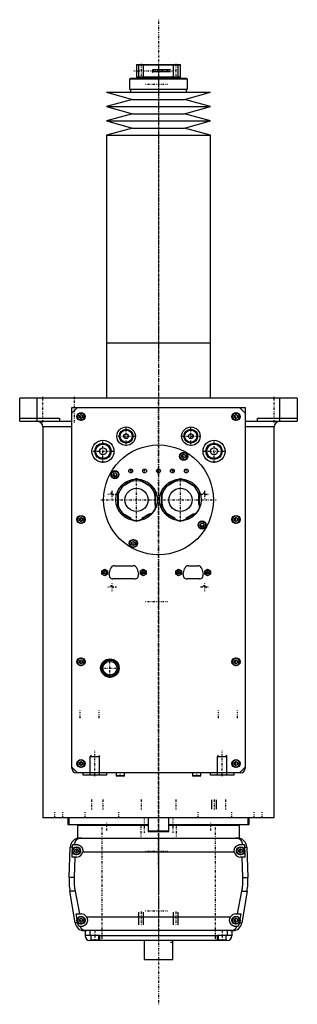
# Model space of a CAD drawing. Extents: x -120 to 120, y -136 to 715.
import ezdxf

# ---------------------------------------------------------------- set-up
doc = ezdxf.new("R2010")
doc.units = 0
doc.linetypes.add('CENTER', pattern=[1.5, 0.45, -0.5, 0.05, -0.5])
for name, color, linetype in [('AM_0', 7, 'CONTINUOUS'), ('AM_10', 7, 'CONTINUOUS'), ('AM_7', 7, 'CENTER')]:
    doc.layers.add(name, color=color, linetype=linetype)

msp = doc.modelspace()

# ---------------------------------------------------------------- linework, layer by layer
at = {"layer": 'AM_0', "color": 7, "linetype": 'CONTINUOUS'}
for p, q in [((-18.7, 676.5), (-19, 676.2)), ((-19, 676.2), (-19, 665.8)), ((-19, 676.2), (19, 676.2)), ((-18.7, 676.5), (18.7, 676.5)), ((19, 676.2), (18.7, 676.5)), ((19, 665.8), (19, 676.2)), ((-24.35, 664.5), (-24.35, 664)), ((-24.35, 664.5), (24.35, 664.5)), ((-19, 665.8), (-18.7, 665.5)), ((-19, 665.8), (19, 665.8)), ((-18.7, 665.5), (18.7, 665.5)), ((-12.5, 665.5), (-12.5, 664.5)), ((12.5, 664.5), (12.5, 665.5)), ((18.7, 665.5), (19, 665.8)), ((24.35, 664), (24.35, 664.5)), ((-25.15, 664), (-25.15, 655)), ((-25.15, 664), (25.15, 664)), ((25.15, 655), (25.15, 664)), ((-45, 652.5), (-22.5, 646.3)), ((-45, 652.5), (45, 652.5)), ((-25.15, 655), (25.15, 655)), ((-24.35, 655), (-24.35, 652.5)), ((22.5, 646.3), (45, 652.5)), ((24.35, 652.5), (24.35, 655)), ((-22.5, 646.3), (-45, 640.1)), ((-45, 640.1), (-22.5, 633.9)), ((-45, 640.1), (45, 640.1)), ((-22.5, 646.3), (22.5, 646.3)), ((45, 640.1), (22.5, 646.3)), ((22.5, 633.9), (45, 640.1)), ((-22.5, 633.9), (-45, 627.7)), ((-22.5, 633.9), (22.5, 633.9)), ((45, 627.7), (22.5, 633.9)), ((-45, 627.7), (-22.5, 621.5)), ((-45, 627.7), (45, 627.7)), ((22.5, 621.5), (45, 627.7)), ((-22.5, 621.5), (-45, 615.3)), ((-45, 615.3), (-45, 435.75)), ((-45, 615.3), (45, 615.3)), ((-22.5, 621.5), (22.5, 621.5)), ((45, 615.3), (22.5, 621.5)), ((45, 435.75), (45, 615.3)), ((-45, 435.75), (-45, 388)), ((-45, 435.75), (45, 435.75)), ((-45, 435.75), (0, 435.75)), ((45, 388), (45, 435.75)), ((-120, 368), (-120, 388)), ((120, 388), (-120, 388)), ((-105, 368), (-105, 388)), ((105, 368), (105, 388)), ((120, 388), (120, 368)), ((-70, 380), (-75, 375)), ((-75, 380), (75, 380)), ((-75, 68), (-75, 380)), ((75, 375), (70, 380)), ((75, 380), (75, 68)), ((-120, 370.5), (-85.5, 370.5)), ((-120, 368), (-75, 368)), ((-85.5, 370.5), (-85.5, 368)), ((-68.5, 372.87), (-67, 373.73)), ((-68.5, 371.13), (-68.5, 372.87)), ((-67, 370.27), (-68.5, 371.13)), ((-67, 373.73), (-65.5, 372.87)), ((-65.5, 371.13), (-67, 370.27)), ((-65.5, 372.87), (-65.5, 371.13)), ((65.5, 372.87), (67, 373.73)), ((65.5, 371.13), (65.5, 372.87)), ((67, 370.27), (65.5, 371.13)), ((67, 373.73), (68.5, 372.87)), ((68.5, 371.13), (67, 370.27)), ((68.5, 372.87), (68.5, 371.13)), ((74.98, 368), (120, 368)), ((85.5, 370.5), (120, 370.5)), ((85.5, 368), (85.5, 370.5)), ((-100, 363), (-100, 25)), ((-75, 363), (-100, 363)), ((100, 363), (75, 363)), ((100, 25), (100, 363)), ((20.25, 338.54), (21.75, 339.4)), ((20.25, 336.81), (20.25, 338.54)), ((21.75, 335.94), (20.25, 336.81)), ((21.75, 339.4), (23.25, 338.54)), ((23.25, 336.81), (21.75, 335.94)), ((23.25, 338.54), (23.25, 336.81)), ((-39.4, 321.75), (-38.54, 323.25)), ((-38.54, 320.25), (-39.4, 321.75)), ((-38.54, 323.25), (-36.81, 323.25)), ((-36.81, 320.25), (-38.54, 320.25)), ((-36.81, 323.25), (-35.94, 321.75)), ((-35.94, 321.75), (-36.81, 320.25)), ((-21.3, 317.73), (-33.2, 310.85)), ((-23.51, 315.87), (-30.49, 311.84)), ((-4.8, 310.85), (-16.7, 317.73)), ((-7.51, 311.84), (-14.49, 315.87)), ((16.7, 317.73), (4.8, 310.85)), ((14.49, 315.87), (7.51, 311.84)), ((33.2, 310.85), (21.3, 317.73)), ((30.49, 311.84), (23.51, 315.87)), ((-35.5, 306.88), (-35.5, 293.12)), ((-2.5, 293.12), (-2.5, 306.88)), ((2.5, 306.88), (2.5, 293.12)), ((35.5, 293.12), (35.5, 306.88)), ((-35, 304.03), (-35, 295.97)), ((-3, 295.97), (-3, 304.03)), ((3, 304.03), (3, 295.97)), ((35, 295.97), (35, 304.03)), ((-68.5, 283.87), (-67, 284.73)), ((-68.5, 282.13), (-68.5, 283.87)), ((-67, 281.27), (-68.5, 282.13)), ((-67, 284.73), (-65.5, 283.87)), ((-65.5, 282.13), (-67, 281.27)), ((-65.5, 283.87), (-65.5, 282.13)), ((-33.2, 289.15), (-21.3, 282.27)), ((-30.49, 288.16), (-23.51, 284.13)), ((-16.7, 282.27), (-4.8, 289.15)), ((-14.49, 284.13), (-7.51, 288.16)), ((4.8, 289.15), (16.7, 282.27)), ((7.51, 288.16), (14.49, 284.13)), ((21.3, 282.27), (33.2, 289.15)), ((23.51, 284.13), (30.49, 288.16)), ((65.5, 283.87), (67, 284.73)), ((65.5, 282.13), (65.5, 283.87)), ((67, 281.27), (65.5, 282.13)), ((67, 284.73), (68.5, 283.87)), ((68.5, 282.13), (67, 281.27)), ((68.5, 283.87), (68.5, 282.13)), ((35.94, 278.25), (36.81, 279.75)), ((36.81, 276.75), (35.94, 278.25)), ((36.81, 279.75), (38.54, 279.75)), ((38.54, 276.75), (36.81, 276.75)), ((38.54, 279.75), (39.4, 278.25)), ((39.4, 278.25), (38.54, 276.75)), ((-23.25, 263.19), (-21.75, 264.06)), ((-21.75, 264.06), (-20.25, 263.19)), ((-23.25, 261.46), (-23.25, 263.19)), ((-21.75, 260.6), (-23.25, 261.46)), ((-20.25, 261.46), (-21.75, 260.6)), ((-20.25, 263.19), (-20.25, 261.46)), ((-48.95, 238.74), (-46.45, 240.19)), ((-48.95, 235.86), (-48.95, 238.74)), ((-46.45, 240.19), (-43.95, 238.74)), ((-43.95, 238.74), (-43.95, 235.86)), ((-42.63, 235.87), (-41.42, 240.47)), ((-38.13, 243), (-21.87, 243)), ((-18.58, 240.47), (-17.37, 235.87)), ((-15.65, 238.74), (-13.15, 240.19)), ((-15.65, 235.86), (-15.65, 238.74)), ((-13.15, 240.19), (-10.65, 238.74)), ((-10.65, 238.74), (-10.65, 235.86)), ((14.9, 238.74), (17.4, 240.19)), ((14.9, 235.86), (14.9, 238.74)), ((17.4, 240.19), (19.9, 238.74)), ((19.9, 238.74), (19.9, 235.86)), ((21.37, 235.87), (22.58, 240.47)), ((25.87, 243), (34.13, 243)), ((37.42, 240.47), (38.63, 235.87)), ((40, 238.74), (42.5, 240.19)), ((40, 235.86), (40, 238.74)), ((42.5, 240.19), (45, 238.74)), ((45, 238.74), (45, 235.86)), ((-46.45, 234.41), (-48.95, 235.86)), ((-43.95, 235.86), (-46.45, 234.41)), ((-20.66, 231.6), (-39.34, 231.6)), ((-13.15, 234.41), (-15.65, 235.86)), ((-10.65, 235.86), (-13.15, 234.41)), ((17.4, 234.41), (14.9, 235.86)), ((19.9, 235.86), (17.4, 234.41)), ((35.34, 231.6), (24.66, 231.6)), ((42.5, 234.41), (40, 235.86)), ((45, 235.86), (42.5, 234.41)), ((-68.5, 160.87), (-67, 161.73)), ((-68.5, 159.13), (-68.5, 160.87)), ((-67, 158.27), (-68.5, 159.13)), ((-67, 161.73), (-65.5, 160.87)), ((-65.5, 159.13), (-67, 158.27)), ((-65.5, 160.87), (-65.5, 159.13)), ((65.5, 160.87), (67, 161.73)), ((65.5, 159.13), (65.5, 160.87)), ((67, 158.27), (65.5, 159.13)), ((67, 161.73), (68.5, 160.87)), ((68.5, 159.13), (67, 158.27)), ((68.5, 160.87), (68.5, 159.13)), ((-75, 69), (-70, 64)), ((-68.5, 72.87), (-67, 73.73)), ((-68.5, 71.13), (-68.5, 72.87)), ((-67, 70.27), (-68.5, 71.13)), ((-67, 73.73), (-65.5, 72.87)), ((-65.5, 71.13), (-67, 70.27)), ((-65.5, 72.87), (-65.5, 71.13)), ((65.5, 72.87), (67, 73.73)), ((65.5, 71.13), (65.5, 72.87)), ((67, 70.27), (65.5, 71.13)), ((67, 73.73), (68.5, 72.87)), ((68.5, 71.13), (67, 70.27)), ((68.5, 72.87), (68.5, 71.13)), ((70, 64), (75, 69)), ((71, 64), (-71, 64)), ((-65, 62), (-65, 64)), ((-45, 62), (-65, 62)), ((-45, 64), (-45, 62)), ((-36.5, 64), (-36.5, 61.4)), ((-36.5, 61.4), (-36.1, 61)), ((-29.5, 61.4), (-36.5, 61.4)), ((-29.9, 61), (-36.1, 61)), ((-29.9, 61), (-29.5, 61.4)), ((-29.5, 61.4), (-29.5, 64)), ((29.5, 64), (29.5, 61.4)), ((29.5, 61.4), (29.9, 61)), ((36.5, 61.4), (29.5, 61.4)), ((36.1, 61), (29.9, 61)), ((36.1, 61), (36.5, 61.4)), ((36.5, 61.4), (36.5, 64)), ((45, 62), (45, 64)), ((65, 62), (45, 62)), ((65, 64), (65, 62)), ((100, 25), (-100, 25)), ((-88.79, 25.01), (-88.79, 25)), ((-78.5, 25), (-78.5, 19.2)), ((-78.5, 19.7), (-77.56, 19.7)), ((-78.5, 19.2), (-77.56, 19.2)), ((-77.5, 25), (-77.5, 19)), ((-9.01, 19), (-77.5, 19)), ((-70, 18.5), (-70, 7.5)), ((-9.01, 18.5), (-70, 18.5)), ((-55, 19), (-55, 18.5)), ((-40.35, 25), (-40.35, 25)), ((-9, 25), (-9, 13.4)), ((9, 13.4), (9, 25)), ((77.5, 19), (9.01, 19)), ((70, 18.5), (9.01, 18.5)), ((40.35, 25), (40.35, 25)), ((55, 18.5), (55, 19)), ((70, 7.5), (70, 18.5)), ((77.5, 19), (77.5, 25)), ((77.56, 19.7), (78.5, 19.7)), ((77.56, 19.2), (78.5, 19.2)), ((78.5, 19.2), (78.5, 25)), ((88.79, 25), (88.79, 25.01)), ((-9, 13.4), (-8.6, 13)), ((9, 13.4), (-9, 13.4)), ((8.6, 13), (-8.6, 13)), ((8.6, 13), (9, 13.4)), ((-73.97, 2), (-71, 2)), ((-68.3, 7.5), (-70, 7.5)), ((-68.3, 7.5), (68.3, 7.5)), ((70, 7.5), (66.56, 7.5)), ((71, 2), (73.97, 2)), ((-77.28, -26.54), (-76.29, -0.2)), ((-74.4, -0.2), (-76.29, -0.2)), ((-74.75, -9), (-74.4, -0.2)), ((-72.5, -2.63), (-71, -1.77)), ((-72.5, -4.37), (-72.5, -2.63)), ((-71, -5.23), (-72.5, -4.37)), ((-71, -1.77), (-69.5, -2.63)), ((-69.5, -4.37), (-71, -5.23)), ((-69.5, -2.63), (-69.5, -4.37)), ((65.59, -4.5), (-65.59, -4.5)), ((69.5, -2.63), (71, -1.77)), ((69.5, -4.37), (69.5, -2.63)), ((71, -5.23), (69.5, -4.37)), ((71, -1.77), (72.5, -2.63)), ((72.5, -4.37), (71, -5.23)), ((72.5, -2.63), (72.5, -4.37)), ((74.4, -0.2), (76.29, -0.2)), ((74.4, -0.2), (74.75, -9)), ((76.29, -0.2), (77.28, -26.54)), ((-71, -9), (-74.75, -9)), ((-72.2, -9), (-72.97, -26.54)), ((74.75, -9), (71, -9)), ((72.97, -26.54), (72.2, -9)), ((-72.97, -26.54), (-77.28, -26.54)), ((72.97, -26.54), (77.28, -26.54)), ((-72.1, -65.78), (-76.54, -38.4)), ((-72.1, -38.4), (-76.54, -38.4)), ((-72.1, -38.4), (-68.19, -58)), ((68.19, -58), (72.1, -38.4)), ((72.1, -38.4), (76.54, -38.4)), ((76.54, -38.4), (72.1, -65.78)), ((-70.39, -62.62), (-71.21, -58)), ((-71.21, -58), (-67, -58)), ((67, -58), (71.21, -58)), ((71.21, -58), (70.39, -62.62)), ((-69.82, -65.78), (-72.1, -65.78)), ((-69.82, -65.78), (-69.87, -65.5)), ((-68.5, -62.63), (-67, -61.77)), ((-68.5, -64.37), (-68.5, -62.63)), ((-67, -65.23), (-68.5, -64.37)), ((-67, -61.77), (-65.5, -62.63)), ((-65.5, -64.37), (-67, -65.23)), ((-65.5, -62.63), (-65.5, -64.37)), ((-62.39, -60.5), (62.39, -60.5)), ((65.5, -62.63), (67, -61.77)), ((65.5, -64.37), (65.5, -62.63)), ((67, -65.23), (65.5, -64.37)), ((67, -61.77), (68.5, -62.63)), ((68.5, -64.37), (67, -65.23)), ((68.5, -62.63), (68.5, -64.37)), ((69.87, -65.5), (69.82, -65.78)), ((69.82, -65.78), (72.1, -65.78)), ((-67, -69), (-68.39, -69)), ((64.2, -72.5), (-64.2, -72.5)), ((-63.5, -72.5), (-63.5, -77)), ((-63.5, -76.5), (-51, -76.5)), ((-59.5, -72.5), (-59.5, -76.5)), ((-58.5, -76.5), (-58.5, -80.5)), ((-51.5, -80.5), (-51.5, -76.5)), ((-51, -76.5), (-51, -81)), ((51, -81), (51, -76.5)), ((51, -76.5), (63.5, -76.5)), ((51.5, -76.5), (51.5, -80.5)), ((58.5, -80.5), (58.5, -76.5)), ((59.5, -72.5), (59.5, -76.5)), ((63.5, -72.5), (63.5, -77)), ((68.39, -69), (67, -69)), ((59.5, -81), (-59.5, -81)), ((-58.5, -80.5), (-51.5, -80.5)), ((-55, -81), (-55, -80.5)), ((51, -77), (-51, -77)), ((-12.5, -81), (-12.5, -97.5)), ((12.43, -81.11), (12.42, -81.25)), ((12.45, -84.14), (12.47, -84.29)), ((12.49, -84.42), (12.49, -84.46)), ((12.5, -97.5), (12.5, -84.5)), ((51.5, -80.5), (58.5, -80.5)), ((55, -81), (55, -80.5)), ((-12.5, -97.5), (12.5, -97.5))]:
    msp.add_line(p, q, dxfattribs=at)
for points in [[(-74.4, -0.2, 0), (-74.39, -0.14, 0), (-74.39, -0.02, 0), (-74.38, 0.1, 0), (-74.37, 0.16, 0), (-74.37, 0.23, 0), (-74.35, 0.35, 0), (-74.34, 0.47, 0), (-74.32, 0.6, 0), (-74.3, 0.72, 0), (-74.28, 0.85, 0), (-74.27, 0.91, 0), (-74.26, 0.97, 0), (-74.23, 1.1, 0), (-74.2, 1.22, 0), (-74.17, 1.34, 0), (-74.14, 1.47, 0), (-74.1, 1.59, 0), (-74.09, 1.65, 0), (-74.07, 1.71, 0), (-74.03, 1.83, 0), (-73.99, 1.94, 0), (-73.97, 2, 0)], [(-66.56, 7.5, 0), (-66.61, 7.5, 0), (-66.7, 7.5, 0), (-66.8, 7.5, 0), (-66.84, 7.5, 0), (-66.89, 7.49, 0), (-66.98, 7.49, 0), (-67.08, 7.49, 0), (-67.17, 7.48, 0), (-67.26, 7.47, 0), (-67.35, 7.47, 0), (-67.4, 7.46, 0), (-67.45, 7.46, 0), (-67.54, 7.45, 0), (-67.63, 7.44, 0), (-67.72, 7.42, 0), (-67.82, 7.41, 0), (-67.91, 7.4, 0), (-67.95, 7.39, 0), (-68, 7.38, 0), (-68.09, 7.37, 0), (-68.18, 7.35, 0), (-68.23, 7.34, 0), (-68.27, 7.33, 0), (-68.36, 7.31, 0), (-68.45, 7.29, 0), (-68.49, 7.28, 0), (-68.53, 7.27, 0), (-68.62, 7.24, 0), (-68.71, 7.22, 0), (-68.79, 7.2, 0), (-68.88, 7.17, 0), (-68.96, 7.14, 0), (-69, 7.13, 0), (-69.04, 7.11, 0), (-69.13, 7.08, 0), (-69.21, 7.05, 0), (-69.29, 7.02, 0), (-69.37, 6.99, 0), (-69.45, 6.96, 0), (-69.49, 6.94, 0), (-69.53, 6.92, 0), (-69.6, 6.89, 0), (-69.68, 6.85, 0), (-69.76, 6.81, 0), (-69.83, 6.77, 0), (-69.91, 6.74, 0), (-69.94, 6.72, 0), (-69.98, 6.69, 0), (-70.05, 6.65, 0), (-70.12, 6.61, 0), (-70.19, 6.57, 0), (-70.26, 6.52, 0), (-70.33, 6.48, 0), (-70.37, 6.46, 0), (-70.4, 6.43, 0), (-70.47, 6.39, 0), (-70.53, 6.34, 0), (-70.6, 6.29, 0), (-70.66, 6.24, 0), (-70.72, 6.19, 0), (-70.75, 6.17, 0), (-70.78, 6.14, 0), (-70.84, 6.09, 0), (-70.9, 6.04, 0), (-70.93, 6.01, 0), (-70.96, 5.98, 0), (-71.02, 5.93, 0), (-71.08, 5.87, 0), (-71.1, 5.85, 0), (-71.13, 5.82, 0), (-71.19, 5.76, 0), (-71.24, 5.71, 0), (-71.29, 5.65, 0), (-71.34, 5.59, 0), (-71.4, 5.53, 0), (-71.42, 5.5, 0), (-71.45, 5.47, 0), (-71.5, 5.41, 0), (-71.54, 5.35, 0), (-71.59, 5.28, 0), (-71.64, 5.22, 0), (-71.68, 5.16, 0), (-71.71, 5.12, 0), (-71.73, 5.09, 0), (-71.77, 5.02, 0), (-71.82, 4.96, 0), (-71.86, 4.89, 0), (-71.9, 4.82, 0), (-71.94, 4.75, 0), (-71.96, 4.72, 0), (-71.98, 4.68, 0), (-72.02, 4.61, 0), (-72.06, 4.54, 0), (-72.1, 4.46, 0), (-72.13, 4.39, 0), (-72.17, 4.32, 0), (-72.18, 4.28, 0), (-72.2, 4.24, 0), (-72.24, 4.16, 0), (-72.27, 4.09, 0), (-72.3, 4.01, 0), (-72.33, 3.93, 0), (-72.36, 3.85, 0), (-72.37, 3.81, 0), (-72.39, 3.77, 0), (-72.42, 3.69, 0), (-72.44, 3.61, 0), (-72.46, 3.57, 0), (-72.47, 3.52, 0), (-72.49, 3.44, 0), (-72.52, 3.36, 0), (-72.53, 3.32, 0), (-72.54, 3.27, 0), (-72.56, 3.19, 0), (-72.58, 3.1, 0), (-72.6, 3.02, 0), (-72.62, 2.93, 0), (-72.63, 2.84, 0), (-72.64, 2.8, 0), (-72.65, 2.76, 0), (-72.66, 2.67, 0), (-72.68, 2.58, 0), (-72.72, 2.27, 0), (-72.74, 2, 0)], [(-71, 2, 0), (-70.96, 2, 0), (-70.87, 2, 0), (-70.78, 2, 0), (-70.73, 1.99, 0), (-70.69, 1.99, 0), (-70.6, 1.99, 0), (-70.51, 1.98, 0), (-70.42, 1.97, 0), (-70.33, 1.96, 0), (-70.24, 1.95, 0), (-70.19, 1.94, 0), (-70.15, 1.93, 0), (-70.06, 1.92, 0), (-69.97, 1.9, 0), (-69.88, 1.88, 0), (-69.79, 1.86, 0), (-69.7, 1.84, 0), (-69.65, 1.83, 0), (-69.61, 1.82, 0), (-69.52, 1.8, 0), (-69.43, 1.77, 0), (-69.38, 1.76, 0), (-69.34, 1.74, 0), (-69.25, 1.72, 0), (-69.17, 1.69, 0), (-69.12, 1.67, 0), (-69.08, 1.65, 0), (-68.99, 1.62, 0), (-68.91, 1.59, 0), (-68.82, 1.55, 0), (-68.74, 1.51, 0), (-68.66, 1.48, 0), (-68.61, 1.46, 0), (-68.57, 1.44, 0), (-68.49, 1.39, 0), (-68.41, 1.35, 0), (-68.33, 1.31, 0), (-68.25, 1.26, 0), (-68.17, 1.22, 0), (-68.14, 1.2, 0), (-68.1, 1.17, 0), (-68.02, 1.12, 0), (-67.95, 1.07, 0), (-67.87, 1.02, 0), (-67.8, 0.97, 0), (-67.73, 0.92, 0), (-67.69, 0.89, 0), (-67.66, 0.87, 0), (-67.59, 0.81, 0), (-67.52, 0.76, 0), (-67.45, 0.7, 0), (-67.39, 0.65, 0), (-67.32, 0.59, 0), (-67.29, 0.56, 0), (-67.26, 0.53, 0), (-67.2, 0.47, 0), (-67.14, 0.41, 0), (-67.08, 0.35, 0), (-67.02, 0.29, 0), (-66.96, 0.23, 0), (-66.93, 0.2, 0), (-66.9, 0.17, 0), (-66.84, 0.1, 0), (-66.79, 0.04, 0), (-66.76, 0, 0), (-66.73, -0.03, 0), (-66.68, -0.1, 0), (-66.62, -0.17, 0), (-66.6, -0.2, 0), (-66.57, -0.24, 0), (-66.52, -0.31, 0), (-66.47, -0.38, 0), (-66.42, -0.45, 0), (-66.37, -0.53, 0), (-66.32, -0.6, 0), (-66.3, -0.64, 0), (-66.28, -0.68, 0), (-66.23, -0.76, 0), (-66.19, -0.83, 0), (-66.15, -0.91, 0), (-66.11, -0.99, 0), (-66.06, -1.07, 0), (-66.05, -1.11, 0), (-66.03, -1.15, 0), (-65.99, -1.23, 0), (-65.95, -1.32, 0), (-65.92, -1.4, 0), (-65.88, -1.48, 0), (-65.85, -1.57, 0), (-65.84, -1.61, 0), (-65.82, -1.65, 0), (-65.79, -1.74, 0), (-65.76, -1.82, 0), (-65.74, -1.91, 0), (-65.71, -1.99, 0), (-65.69, -2.08, 0), (-65.68, -2.12, 0), (-65.66, -2.17, 0), (-65.64, -2.25, 0), (-65.62, -2.34, 0), (-65.61, -2.43, 0), (-65.59, -2.52, 0), (-65.57, -2.6, 0), (-65.57, -2.65, 0), (-65.56, -2.69, 0), (-65.55, -2.78, 0), (-65.54, -2.87, 0), (-65.53, -2.91, 0), (-65.53, -2.96, 0), (-65.52, -3.04, 0), (-65.51, -3.13, 0), (-65.51, -3.18, 0), (-65.51, -3.22, 0), (-65.5, -3.31, 0), (-65.5, -3.39, 0), (-65.5, -3.48, 0), (-65.5, -3.57, 0), (-65.5, -3.65, 0), (-65.5, -3.7, 0), (-65.51, -3.74, 0), (-65.51, -3.83, 0), (-65.52, -3.92, 0), (-65.52, -4.01, 0), (-65.53, -4.1, 0), (-65.54, -4.19, 0), (-65.55, -4.23, 0), (-65.55, -4.28, 0), (-65.57, -4.37, 0), (-65.58, -4.46, 0), (-65.59, -4.5, 0)], [(65.59, -4.5, 0), (65.58, -4.46, 0), (65.57, -4.37, 0), (65.55, -4.28, 0), (65.55, -4.23, 0), (65.54, -4.19, 0), (65.53, -4.1, 0), (65.52, -4.01, 0), (65.52, -3.92, 0), (65.51, -3.83, 0), (65.51, -3.74, 0), (65.5, -3.7, 0), (65.5, -3.65, 0), (65.5, -3.57, 0), (65.5, -3.48, 0), (65.5, -3.39, 0), (65.5, -3.31, 0), (65.51, -3.22, 0), (65.51, -3.18, 0), (65.51, -3.13, 0), (65.52, -3.04, 0), (65.53, -2.96, 0), (65.53, -2.91, 0), (65.54, -2.87, 0), (65.55, -2.78, 0), (65.56, -2.69, 0), (65.57, -2.65, 0), (65.57, -2.6, 0), (65.59, -2.52, 0), (65.61, -2.43, 0), (65.62, -2.34, 0), (65.64, -2.25, 0), (65.66, -2.17, 0), (65.68, -2.12, 0), (65.69, -2.08, 0), (65.71, -1.99, 0), (65.74, -1.91, 0), (65.76, -1.82, 0), (65.79, -1.74, 0), (65.82, -1.65, 0), (65.84, -1.61, 0), (65.85, -1.57, 0), (65.88, -1.48, 0), (65.92, -1.4, 0), (65.95, -1.32, 0), (65.99, -1.23, 0), (66.03, -1.15, 0), (66.05, -1.11, 0), (66.06, -1.07, 0), (66.11, -0.99, 0), (66.15, -0.91, 0), (66.19, -0.83, 0), (66.23, -0.76, 0), (66.28, -0.68, 0), (66.3, -0.64, 0), (66.32, -0.6, 0), (66.37, -0.53, 0), (66.42, -0.45, 0), (66.47, -0.38, 0), (66.52, -0.31, 0), (66.57, -0.24, 0), (66.6, -0.2, 0), (66.62, -0.17, 0), (66.68, -0.1, 0), (66.73, -0.03, 0), (66.76, 0, 0), (66.79, 0.04, 0), (66.84, 0.1, 0), (66.9, 0.17, 0), (66.93, 0.2, 0), (66.96, 0.23, 0), (67.02, 0.29, 0), (67.08, 0.35, 0), (67.14, 0.41, 0), (67.2, 0.47, 0), (67.26, 0.53, 0), (67.29, 0.56, 0), (67.32, 0.59, 0), (67.39, 0.65, 0), (67.45, 0.7, 0), (67.52, 0.76, 0), (67.59, 0.81, 0), (67.66, 0.87, 0), (67.69, 0.89, 0), (67.73, 0.92, 0), (67.8, 0.97, 0), (67.87, 1.02, 0), (67.95, 1.07, 0), (68.02, 1.12, 0), (68.1, 1.17, 0), (68.14, 1.2, 0), (68.17, 1.22, 0), (68.25, 1.26, 0), (68.33, 1.31, 0), (68.41, 1.35, 0), (68.49, 1.39, 0), (68.57, 1.44, 0), (68.61, 1.46, 0), (68.66, 1.48, 0), (68.74, 1.51, 0), (68.82, 1.55, 0), (68.91, 1.59, 0), (68.99, 1.62, 0), (69.08, 1.65, 0), (69.12, 1.67, 0), (69.17, 1.69, 0), (69.25, 1.72, 0), (69.34, 1.74, 0), (69.38, 1.76, 0), (69.43, 1.77, 0), (69.52, 1.8, 0), (69.61, 1.82, 0), (69.65, 1.83, 0), (69.7, 1.84, 0), (69.79, 1.86, 0), (69.88, 1.88, 0), (69.97, 1.9, 0), (70.06, 1.92, 0), (70.15, 1.93, 0), (70.19, 1.94, 0), (70.24, 1.95, 0), (70.33, 1.96, 0), (70.42, 1.97, 0), (70.51, 1.98, 0), (70.6, 1.99, 0), (70.69, 1.99, 0), (70.73, 1.99, 0), (70.78, 2, 0), (70.87, 2, 0), (70.96, 2, 0), (71, 2, 0)], [(72.74, 2, 0), (72.74, 2.05, 0), (72.73, 2.14, 0), (72.72, 2.23, 0), (72.72, 2.27, 0), (72.71, 2.32, 0), (72.7, 2.41, 0), (72.69, 2.5, 0), (72.68, 2.59, 0), (72.66, 2.68, 0), (72.65, 2.76, 0), (72.64, 2.81, 0), (72.63, 2.85, 0), (72.61, 2.94, 0), (72.6, 3.03, 0), (72.58, 3.11, 0), (72.56, 3.2, 0), (72.54, 3.28, 0), (72.52, 3.33, 0), (72.51, 3.37, 0), (72.49, 3.45, 0), (72.46, 3.53, 0), (72.45, 3.58, 0), (72.44, 3.62, 0), (72.41, 3.7, 0), (72.39, 3.78, 0), (72.37, 3.82, 0), (72.36, 3.86, 0), (72.33, 3.94, 0), (72.3, 4.01, 0), (72.27, 4.09, 0), (72.23, 4.17, 0), (72.2, 4.24, 0), (72.18, 4.28, 0), (72.17, 4.32, 0), (72.13, 4.39, 0), (72.1, 4.46, 0), (72.06, 4.54, 0), (72.02, 4.61, 0), (71.98, 4.68, 0), (71.96, 4.71, 0), (71.94, 4.75, 0), (71.9, 4.82, 0), (71.86, 4.89, 0), (71.82, 4.95, 0), (71.78, 5.02, 0), (71.73, 5.08, 0), (71.71, 5.12, 0), (71.69, 5.15, 0), (71.64, 5.21, 0), (71.6, 5.28, 0), (71.55, 5.34, 0), (71.5, 5.4, 0), (71.45, 5.46, 0), (71.43, 5.49, 0), (71.4, 5.52, 0), (71.35, 5.58, 0), (71.3, 5.64, 0), (71.25, 5.7, 0), (71.19, 5.75, 0), (71.14, 5.81, 0), (71.11, 5.84, 0), (71.08, 5.87, 0), (71.03, 5.92, 0), (70.97, 5.98, 0), (70.94, 6, 0), (70.91, 6.03, 0), (70.85, 6.08, 0), (70.79, 6.13, 0), (70.76, 6.16, 0), (70.73, 6.18, 0), (70.67, 6.23, 0), (70.6, 6.28, 0), (70.54, 6.33, 0), (70.47, 6.38, 0), (70.41, 6.43, 0), (70.37, 6.45, 0), (70.34, 6.47, 0), (70.27, 6.52, 0), (70.2, 6.56, 0), (70.13, 6.61, 0), (70.06, 6.65, 0), (69.99, 6.69, 0), (69.95, 6.71, 0), (69.91, 6.73, 0), (69.84, 6.77, 0), (69.76, 6.81, 0), (69.69, 6.85, 0), (69.61, 6.88, 0), (69.53, 6.92, 0), (69.5, 6.94, 0), (69.46, 6.95, 0), (69.38, 6.99, 0), (69.3, 7.02, 0), (69.22, 7.05, 0), (69.13, 7.08, 0), (69.05, 7.11, 0), (69.01, 7.13, 0), (68.97, 7.14, 0), (68.89, 7.17, 0), (68.8, 7.19, 0), (68.72, 7.22, 0), (68.63, 7.24, 0), (68.54, 7.27, 0), (68.5, 7.28, 0), (68.46, 7.29, 0), (68.37, 7.31, 0), (68.28, 7.33, 0), (68.23, 7.34, 0), (68.19, 7.35, 0), (68.1, 7.36, 0), (68.01, 7.38, 0), (67.96, 7.39, 0), (67.91, 7.4, 0), (67.82, 7.41, 0), (67.73, 7.42, 0), (67.64, 7.44, 0), (67.55, 7.45, 0), (67.45, 7.46, 0), (67.41, 7.46, 0), (67.36, 7.47, 0), (67.27, 7.47, 0), (67.17, 7.48, 0), (67.08, 7.49, 0), (66.99, 7.49, 0), (66.89, 7.49, 0), (66.85, 7.5, 0), (66.8, 7.5, 0), (66.7, 7.5, 0), (66.61, 7.5, 0), (66.56, 7.5, 0)], [(73.97, 2, 0), (73.99, 1.94, 0), (74.03, 1.83, 0), (74.07, 1.71, 0), (74.09, 1.65, 0), (74.1, 1.59, 0), (74.14, 1.47, 0), (74.17, 1.34, 0), (74.2, 1.22, 0), (74.23, 1.1, 0), (74.26, 0.97, 0), (74.27, 0.91, 0), (74.28, 0.85, 0), (74.3, 0.72, 0), (74.32, 0.6, 0), (74.34, 0.47, 0), (74.35, 0.35, 0), (74.37, 0.23, 0), (74.37, 0.16, 0), (74.38, 0.1, 0), (74.39, -0.02, 0), (74.39, -0.14, 0), (74.4, -0.2, 0)], [(-72.97, -26.54, 0), (-72.99, -26.87, 0), (-73.01, -27.51, 0), (-73.02, -28.16, 0), (-73.02, -28.47, 0), (-73.02, -28.79, 0), (-73.02, -29.43, 0), (-73, -30.07, 0), (-72.98, -30.72, 0), (-72.96, -31.37, 0), (-72.92, -32.03, 0), (-72.9, -32.36, 0), (-72.87, -32.69, 0), (-72.82, -33.35, 0), (-72.75, -34.02, 0), (-72.68, -34.69, 0), (-72.59, -35.36, 0), (-72.5, -36.04, 0), (-72.45, -36.38, 0), (-72.4, -36.71, 0), (-72.29, -37.39, 0), (-72.17, -38.06, 0), (-72.1, -38.4, 0)], [(72.1, -38.4, 0), (72.17, -38.06, 0), (72.29, -37.39, 0), (72.4, -36.71, 0), (72.45, -36.38, 0), (72.5, -36.04, 0), (72.59, -35.36, 0), (72.68, -34.69, 0), (72.75, -34.02, 0), (72.82, -33.35, 0), (72.87, -32.69, 0), (72.9, -32.36, 0), (72.92, -32.03, 0), (72.96, -31.37, 0), (72.98, -30.72, 0), (73, -30.07, 0), (73.02, -29.43, 0), (73.02, -28.79, 0), (73.02, -28.47, 0), (73.02, -28.16, 0), (73.01, -27.51, 0), (72.99, -26.87, 0), (72.97, -26.54, 0)], [(-68.39, -69, 0), (-68.45, -68.92, 0), (-68.56, -68.77, 0), (-68.67, -68.61, 0), (-68.72, -68.53, 0), (-68.77, -68.45, 0), (-68.88, -68.28, 0), (-68.98, -68.11, 0), (-69.07, -67.93, 0), (-69.17, -67.75, 0), (-69.26, -67.57, 0), (-69.3, -67.47, 0), (-69.34, -67.38, 0), (-69.42, -67.19, 0), (-69.49, -67.01, 0), (-69.55, -66.83, 0), (-69.61, -66.65, 0), (-69.66, -66.46, 0), (-69.69, -66.37, 0), (-69.71, -66.27, 0), (-69.76, -66.08, 0), (-69.8, -65.88, 0), (-69.82, -65.78, 0)], [(-62.39, -60.5, 0), (-62.36, -60.55, 0), (-62.3, -60.65, 0), (-62.24, -60.74, 0), (-62.21, -60.79, 0), (-62.18, -60.84, 0), (-62.13, -60.95, 0), (-62.08, -61.05, 0), (-62.03, -61.15, 0), (-61.98, -61.26, 0), (-61.93, -61.36, 0), (-61.91, -61.41, 0), (-61.89, -61.47, 0), (-61.85, -61.57, 0), (-61.81, -61.68, 0), (-61.77, -61.79, 0), (-61.74, -61.9, 0), (-61.71, -62.01, 0), (-61.69, -62.06, 0), (-61.68, -62.12, 0), (-61.65, -62.23, 0), (-61.62, -62.34, 0), (-61.61, -62.39, 0), (-61.6, -62.45, 0), (-61.58, -62.56, 0), (-61.56, -62.66, 0), (-61.56, -62.72, 0), (-61.55, -62.77, 0), (-61.53, -62.88, 0), (-61.52, -62.99, 0), (-61.51, -63.1, 0), (-61.51, -63.21, 0), (-61.5, -63.31, 0), (-61.5, -63.37, 0), (-61.5, -63.42, 0), (-61.5, -63.52, 0), (-61.5, -63.63, 0), (-61.5, -63.73, 0), (-61.51, -63.84, 0), (-61.52, -63.95, 0), (-61.52, -64, 0), (-61.53, -64.05, 0), (-61.54, -64.16, 0), (-61.55, -64.26, 0), (-61.57, -64.37, 0), (-61.59, -64.47, 0), (-61.61, -64.58, 0), (-61.62, -64.63, 0), (-61.63, -64.69, 0), (-61.65, -64.79, 0), (-61.68, -64.9, 0), (-61.71, -65, 0), (-61.74, -65.1, 0), (-61.77, -65.21, 0), (-61.79, -65.26, 0), (-61.81, -65.31, 0), (-61.84, -65.41, 0), (-61.88, -65.51, 0), (-61.92, -65.61, 0), (-61.96, -65.71, 0), (-62.01, -65.81, 0), (-62.03, -65.86, 0), (-62.05, -65.9, 0), (-62.1, -66, 0), (-62.15, -66.1, 0), (-62.18, -66.14, 0), (-62.2, -66.19, 0), (-62.26, -66.28, 0), (-62.31, -66.37, 0), (-62.34, -66.42, 0), (-62.37, -66.46, 0), (-62.43, -66.55, 0), (-62.49, -66.64, 0), (-62.55, -66.73, 0), (-62.61, -66.81, 0), (-62.67, -66.9, 0), (-62.71, -66.94, 0), (-62.74, -66.98, 0), (-62.81, -67.06, 0), (-62.87, -67.14, 0), (-62.94, -67.21, 0), (-63.01, -67.29, 0), (-63.09, -67.36, 0), (-63.12, -67.4, 0), (-63.16, -67.44, 0), (-63.23, -67.51, 0), (-63.31, -67.58, 0), (-63.38, -67.64, 0), (-63.46, -67.71, 0), (-63.55, -67.78, 0), (-63.59, -67.81, 0), (-63.63, -67.85, 0), (-63.71, -67.91, 0), (-63.8, -67.97, 0), (-63.89, -68.04, 0), (-63.98, -68.1, 0), (-64.07, -68.15, 0), (-64.12, -68.18, 0), (-64.16, -68.21, 0), (-64.26, -68.27, 0), (-64.36, -68.32, 0), (-64.45, -68.37, 0), (-64.55, -68.43, 0), (-64.65, -68.47, 0), (-64.7, -68.5, 0), (-64.76, -68.52, 0), (-64.86, -68.57, 0), (-64.96, -68.61, 0), (-65.02, -68.63, 0), (-65.07, -68.65, 0), (-65.17, -68.69, 0), (-65.28, -68.72, 0), (-65.34, -68.74, 0), (-65.39, -68.76, 0), (-65.5, -68.79, 0), (-65.61, -68.82, 0), (-65.72, -68.85, 0), (-65.83, -68.87, 0), (-65.94, -68.9, 0), (-66, -68.91, 0), (-66.05, -68.92, 0), (-66.16, -68.94, 0), (-66.27, -68.95, 0), (-66.39, -68.97, 0), (-66.5, -68.98, 0), (-66.61, -68.99, 0), (-66.67, -68.99, 0), (-66.72, -68.99, 0), (-66.83, -69, 0), (-66.94, -69, 0), (-67, -69, 0)], [(67, -69, 0), (66.94, -69, 0), (66.83, -69, 0), (66.72, -68.99, 0), (66.67, -68.99, 0), (66.61, -68.99, 0), (66.5, -68.98, 0), (66.39, -68.97, 0), (66.27, -68.95, 0), (66.16, -68.94, 0), (66.05, -68.92, 0), (66, -68.91, 0), (65.94, -68.9, 0), (65.83, -68.87, 0), (65.72, -68.85, 0), (65.61, -68.82, 0), (65.5, -68.79, 0), (65.39, -68.76, 0), (65.34, -68.74, 0), (65.28, -68.72, 0), (65.17, -68.69, 0), (65.07, -68.65, 0), (65.02, -68.63, 0), (64.96, -68.61, 0), (64.86, -68.57, 0), (64.76, -68.52, 0), (64.7, -68.5, 0), (64.65, -68.47, 0), (64.55, -68.43, 0), (64.45, -68.37, 0), (64.36, -68.32, 0), (64.26, -68.27, 0), (64.16, -68.21, 0), (64.12, -68.18, 0), (64.07, -68.15, 0), (63.98, -68.1, 0), (63.89, -68.04, 0), (63.8, -67.97, 0), (63.71, -67.91, 0), (63.63, -67.85, 0), (63.59, -67.81, 0), (63.55, -67.78, 0), (63.46, -67.71, 0), (63.38, -67.64, 0), (63.31, -67.58, 0), (63.23, -67.51, 0), (63.16, -67.44, 0), (63.12, -67.4, 0), (63.09, -67.36, 0), (63.01, -67.29, 0), (62.94, -67.21, 0), (62.87, -67.14, 0), (62.81, -67.06, 0), (62.74, -66.98, 0), (62.71, -66.94, 0), (62.67, -66.9, 0), (62.61, -66.81, 0), (62.55, -66.73, 0), (62.49, -66.64, 0), (62.43, -66.55, 0), (62.37, -66.46, 0), (62.34, -66.42, 0), (62.31, -66.37, 0), (62.26, -66.28, 0), (62.2, -66.19, 0), (62.18, -66.14, 0), (62.15, -66.1, 0), (62.1, -66, 0), (62.05, -65.9, 0), (62.03, -65.86, 0), (62.01, -65.81, 0), (61.96, -65.71, 0), (61.92, -65.61, 0), (61.88, -65.51, 0), (61.84, -65.41, 0), (61.81, -65.31, 0), (61.79, -65.26, 0), (61.77, -65.21, 0), (61.74, -65.1, 0), (61.71, -65, 0), (61.68, -64.9, 0), (61.65, -64.79, 0), (61.63, -64.69, 0), (61.62, -64.63, 0), (61.61, -64.58, 0), (61.59, -64.47, 0), (61.57, -64.37, 0), (61.55, -64.26, 0), (61.54, -64.16, 0), (61.53, -64.05, 0), (61.52, -64, 0), (61.52, -63.95, 0), (61.51, -63.84, 0), (61.5, -63.73, 0), (61.5, -63.63, 0), (61.5, -63.52, 0), (61.5, -63.42, 0), (61.5, -63.37, 0), (61.5, -63.31, 0), (61.51, -63.21, 0), (61.51, -63.1, 0), (61.52, -62.99, 0), (61.53, -62.88, 0), (61.55, -62.77, 0), (61.56, -62.72, 0), (61.56, -62.66, 0), (61.58, -62.56, 0), (61.6, -62.45, 0), (61.61, -62.39, 0), (61.62, -62.34, 0), (61.65, -62.23, 0), (61.68, -62.12, 0), (61.69, -62.06, 0), (61.71, -62.01, 0), (61.74, -61.9, 0), (61.77, -61.79, 0), (61.81, -61.68, 0), (61.85, -61.57, 0), (61.89, -61.47, 0), (61.91, -61.41, 0), (61.93, -61.36, 0), (61.98, -61.26, 0), (62.03, -61.15, 0), (62.08, -61.05, 0), (62.13, -60.95, 0), (62.18, -60.84, 0), (62.21, -60.79, 0), (62.24, -60.74, 0), (62.3, -60.65, 0), (62.36, -60.55, 0), (62.39, -60.5, 0)], [(69.82, -65.78, 0), (69.8, -65.88, 0), (69.76, -66.08, 0), (69.71, -66.27, 0), (69.69, -66.37, 0), (69.66, -66.46, 0), (69.61, -66.65, 0), (69.55, -66.83, 0), (69.49, -67.01, 0), (69.42, -67.19, 0), (69.34, -67.38, 0), (69.3, -67.47, 0), (69.26, -67.57, 0), (69.17, -67.75, 0), (69.07, -67.93, 0), (68.98, -68.11, 0), (68.88, -68.28, 0), (68.77, -68.45, 0), (68.72, -68.53, 0), (68.67, -68.61, 0), (68.56, -68.77, 0), (68.45, -68.92, 0), (68.39, -69, 0)], [(-67.64, -69, 0), (-67.57, -69.19, 0), (-67.42, -69.55, 0), (-67.24, -69.89, 0), (-67.14, -70.05, 0), (-67.04, -70.21, 0), (-66.82, -70.51, 0), (-66.59, -70.78, 0), (-66.32, -71.04, 0), (-66.16, -71.19, 0), (-66.11, -71.23, 0), (-66.07, -71.27, 0), (-66.04, -71.29, 0), (-66.02, -71.31, 0), (-65.97, -71.34, 0), (-65.92, -71.38, 0), (-65.87, -71.42, 0), (-65.81, -71.45, 0), (-65.76, -71.49, 0), (-65.73, -71.51, 0), (-65.71, -71.53, 0), (-65.65, -71.56, 0), (-65.6, -71.6, 0), (-65.57, -71.61, 0), (-65.54, -71.63, 0), (-65.49, -71.66, 0), (-65.43, -71.69, 0), (-65.4, -71.71, 0), (-65.38, -71.73, 0), (-65.32, -71.76, 0), (-65.26, -71.79, 0), (-65.2, -71.82, 0), (-65.14, -71.85, 0), (-65.08, -71.88, 0), (-65.05, -71.89, 0), (-65.02, -71.91, 0), (-64.96, -71.93, 0), (-64.9, -71.96, 0), (-64.83, -71.99, 0), (-64.77, -72.01, 0), (-64.71, -72.04, 0), (-64.68, -72.05, 0), (-64.64, -72.06, 0), (-64.58, -72.09, 0), (-64.52, -72.11, 0), (-64.45, -72.13, 0), (-64.39, -72.15, 0), (-64.32, -72.17, 0), (-64.29, -72.18, 0), (-64.25, -72.19, 0), (-64.19, -72.21, 0), (-64.12, -72.23, 0), (-64.05, -72.25, 0), (-63.98, -72.27, 0), (-63.92, -72.28, 0), (-63.88, -72.29, 0), (-63.85, -72.3, 0), (-63.78, -72.31, 0), (-63.71, -72.33, 0), (-63.64, -72.34, 0), (-63.57, -72.36, 0), (-63.5, -72.37, 0), (-63.46, -72.38, 0), (-63.43, -72.38, 0), (-63.36, -72.39, 0), (-63.28, -72.41, 0), (-63.25, -72.41, 0), (-63.21, -72.42, 0), (-63.14, -72.43, 0), (-63.07, -72.43, 0), (-63.03, -72.44, 0), (-62.99, -72.44, 0), (-62.92, -72.45, 0), (-62.85, -72.46, 0), (-62.77, -72.46, 0), (-62.7, -72.47, 0), (-62.63, -72.48, 0), (-62.59, -72.48, 0), (-62.55, -72.48, 0), (-62.48, -72.49, 0), (-62.41, -72.49, 0), (-62.15, -72.5, 0), (-61.92, -72.5, 0)], [(61.92, -72.5, 0), (62.15, -72.5, 0), (62.41, -72.49, 0), (62.48, -72.49, 0), (62.55, -72.48, 0), (62.59, -72.48, 0), (62.63, -72.48, 0), (62.7, -72.47, 0), (62.77, -72.46, 0), (62.85, -72.46, 0), (62.92, -72.45, 0), (62.99, -72.44, 0), (63.03, -72.44, 0), (63.07, -72.43, 0), (63.14, -72.43, 0), (63.21, -72.42, 0), (63.25, -72.41, 0), (63.28, -72.41, 0), (63.36, -72.39, 0), (63.43, -72.38, 0), (63.46, -72.38, 0), (63.5, -72.37, 0), (63.57, -72.36, 0), (63.64, -72.34, 0), (63.71, -72.33, 0), (63.78, -72.31, 0), (63.86, -72.3, 0), (63.89, -72.29, 0), (63.93, -72.28, 0), (63.99, -72.26, 0), (64.06, -72.25, 0), (64.13, -72.23, 0), (64.2, -72.21, 0), (64.27, -72.19, 0), (64.3, -72.18, 0), (64.33, -72.17, 0), (64.4, -72.15, 0), (64.47, -72.13, 0), (64.53, -72.1, 0), (64.6, -72.08, 0), (64.66, -72.06, 0), (64.69, -72.04, 0), (64.72, -72.03, 0), (64.79, -72.01, 0), (64.85, -71.98, 0), (64.91, -71.95, 0), (64.97, -71.93, 0), (65.03, -71.9, 0), (65.06, -71.89, 0), (65.09, -71.87, 0), (65.15, -71.84, 0), (65.21, -71.81, 0), (65.27, -71.78, 0), (65.33, -71.75, 0), (65.39, -71.72, 0), (65.42, -71.7, 0), (65.45, -71.69, 0), (65.5, -71.65, 0), (65.56, -71.62, 0), (65.59, -71.6, 0), (65.61, -71.59, 0), (65.67, -71.55, 0), (65.72, -71.52, 0), (65.75, -71.5, 0), (65.78, -71.48, 0), (65.83, -71.44, 0), (65.88, -71.41, 0), (65.93, -71.37, 0), (65.98, -71.33, 0), (66.03, -71.29, 0), (66.06, -71.27, 0), (66.08, -71.25, 0), (66.13, -71.21, 0), (66.18, -71.17, 0), (66.34, -71.03, 0), (66.6, -70.77, 0), (66.84, -70.49, 0), (67.05, -70.19, 0), (67.15, -70.03, 0), (67.25, -69.87, 0), (67.42, -69.54, 0), (67.57, -69.18, 0), (67.64, -69, 0)], [(12.5, -84.5, 0), (12.5, -84.5, 0), (12.5, -84.5, 0), (12.5, -84.5, 0), (12.5, -84.5, 0), (12.5, -84.49, 0), (12.5, -84.49, 0), (12.5, -84.48, 0), (12.5, -84.48, 0), (12.5, -84.47, 0), (12.49, -84.46, 0), (12.49, -84.46, 0), (12.49, -84.45, 0), (12.49, -84.44, 0), (12.49, -84.43, 0), (12.49, -84.42, 0), (12.49, -84.4, 0), (12.48, -84.39, 0), (12.48, -84.38, 0), (12.48, -84.37, 0), (12.48, -84.35, 0), (12.48, -84.34, 0), (12.48, -84.33, 0), (12.48, -84.32, 0), (12.47, -84.3, 0), (12.47, -84.28, 0), (12.47, -84.27, 0), (12.47, -84.25, 0), (12.47, -84.23, 0), (12.46, -84.21, 0), (12.46, -84.18, 0), (12.46, -84.16, 0), (12.45, -84.13, 0), (12.45, -84.12, 0), (12.45, -84.11, 0), (12.45, -84.08, 0), (12.44, -84.05, 0), (12.44, -84.02, 0), (12.44, -83.99, 0), (12.44, -83.96, 0), (12.43, -83.95, 0), (12.43, -83.93, 0), (12.43, -83.9, 0), (12.43, -83.87, 0), (12.42, -83.84, 0), (12.42, -83.8, 0), (12.42, -83.77, 0), (12.42, -83.75, 0), (12.41, -83.74, 0), (12.41, -83.7, 0), (12.41, -83.67, 0), (12.41, -83.63, 0), (12.4, -83.59, 0), (12.4, -83.55, 0), (12.4, -83.54, 0), (12.4, -83.52, 0), (12.39, -83.48, 0), (12.39, -83.44, 0), (12.39, -83.4, 0), (12.39, -83.36, 0), (12.38, -83.32, 0), (12.38, -83.3, 0), (12.38, -83.27, 0), (12.38, -83.23, 0), (12.38, -83.19, 0), (12.38, -83.17, 0), (12.38, -83.15, 0), (12.37, -83.11, 0), (12.37, -83.06, 0), (12.37, -83.04, 0), (12.37, -83.02, 0), (12.37, -82.98, 0), (12.37, -82.93, 0), (12.37, -82.89, 0), (12.36, -82.85, 0), (12.36, -82.8, 0), (12.36, -82.78, 0), (12.36, -82.76, 0), (12.36, -82.72, 0), (12.36, -82.67, 0), (12.36, -82.63, 0), (12.36, -82.59, 0), (12.36, -82.55, 0), (12.36, -82.53, 0), (12.36, -82.5, 0), (12.36, -82.46, 0), (12.36, -82.42, 0), (12.36, -82.38, 0), (12.36, -82.33, 0), (12.36, -82.29, 0), (12.36, -82.27, 0), (12.36, -82.25, 0), (12.36, -82.21, 0), (12.36, -82.16, 0), (12.37, -82.12, 0), (12.37, -82.07, 0), (12.37, -82.03, 0), (12.37, -82.01, 0), (12.37, -81.99, 0), (12.37, -81.95, 0), (12.37, -81.9, 0), (12.38, -81.86, 0), (12.38, -81.82, 0), (12.38, -81.78, 0), (12.38, -81.75, 0), (12.38, -81.73, 0), (12.38, -81.69, 0), (12.39, -81.65, 0), (12.39, -81.63, 0), (12.39, -81.61, 0), (12.39, -81.57, 0), (12.39, -81.53, 0), (12.4, -81.51, 0), (12.4, -81.49, 0), (12.4, -81.45, 0), (12.4, -81.42, 0), (12.4, -81.38, 0), (12.41, -81.34, 0), (12.41, -81.31, 0), (12.41, -81.29, 0), (12.41, -81.27, 0), (12.42, -81.24, 0), (12.42, -81.2, 0), (12.42, -81.17, 0), (12.43, -81.14, 0), (12.43, -81.11, 0), (12.43, -81.09, 0), (12.43, -81.07, 0), (12.43, -81.04, 0), (12.44, -81.01, 0), (12.44, -81, 0)]]:
    msp.add_polyline3d(points, dxfattribs=at)
for centre, radius in [((-67, 372), 3.5), ((-67, 372), 3.1), ((67, 372), 3.5), ((67, 372), 3.1), ((-28, 355), 8), ((-28, 355), 6), ((-28, 355), 5.25), ((28, 355), 8), ((28, 355), 6), ((28, 355), 5.25), ((-48, 342), 9.5), ((-28, 355), 2), ((28, 355), 2), ((48, 342), 9.5), ((-48, 342), 7), ((-48, 342), 6.25), ((-48, 342), 3), ((0, 300), 47.5), ((21.75, 337.67), 3.5), ((21.75, 337.67), 3.1), ((48, 342), 7), ((48, 342), 6.25), ((48, 342), 3), ((-37.67, 321.75), 3.5), ((-37.67, 321.75), 3.1), ((-24, 325), 1.65), ((-12, 325), 1.65), ((0, 325), 1.65), ((12, 325), 1.65), ((24, 325), 1.65), ((-19, 300), 18), ((19, 300), 18), ((-19, 300), 10), ((19, 300), 10), ((-67, 283), 3.5), ((-67, 283), 3.1), ((37.67, 278.25), 3.5), ((37.67, 278.25), 3.1), ((67, 283), 3.5), ((67, 283), 3.1), ((-21.75, 262.33), 3.5), ((-21.75, 262.33), 3.1), ((-46.45, 237.3), 1.55), ((-13.15, 237.3), 1.55), ((17.4, 237.3), 1.55), ((42.5, 237.3), 1.55), ((-67, 160), 3.5), ((-67, 160), 3.1), ((-42, 154.5), 8), ((67, 160), 3.5), ((67, 160), 3.1), ((-42, 154.5), 7), ((-42, 154.5), 6), ((-67, 72), 3.5), ((-67, 72), 3.1), ((67, 72), 3.5), ((67, 72), 3.1), ((-71, -3.5), 3.5), ((71, -3.5), 3.5), ((-71, -3.5), 3.1), ((71, -3.5), 3.1), ((-67, -63.5), 3.5), ((-67, -63.5), 3.1), ((67, -63.5), 3.5), ((67, -63.5), 3.1)]:
    msp.add_circle(centre, radius, dxfattribs=at)
for centre, radius, start, end in [((-105, 363), 5, 0, 90), ((105, 363), 5, 90, 180), ((-19, 300), 16.5, 0, 240), ((-19, 300), 17.87, 82.61986, 97.38014), ((19, 300), 16.5, 0, 240), ((19, 300), 17.87, 82.61986, 97.38014), ((-19, 300), 17.88, 142.61986, 157.38014), ((-19, 300), 17.88, 22.61986, 37.38014), ((19, 300), 17.88, 142.61986, 157.38014), ((19, 300), 17.88, 22.61986, 37.38014), ((-19, 300), 17.88, 202.61986, 217.38014), ((-19, 300), 17.88, 322.61986, 337.38014), ((19, 300), 17.88, 202.61986, 217.38014), ((19, 300), 17.88, 322.61986, 337.38014), ((-19, 300), 17.87, 262.61986, 277.38014), ((19, 300), 17.87, 262.61986, 277.38014), ((-38.13, 239.6), 3.4, 90, 165.25644), ((-21.87, 239.6), 3.4, 14.74356, 90), ((25.87, 239.6), 3.4, 90, 165.25644), ((34.13, 239.6), 3.4, 14.74356, 90), ((-39.34, 235), 3.4, 165.25644, 270), ((-20.66, 235), 3.4, 270, 14.74356), ((24.66, 235), 3.4, 165.25644, 270), ((35.34, 235), 3.4, 270, 14.74356), ((-71, 68), 4, 180, 270), ((71, 68), 4, 270, 0), ((-68.3, -0.5), 8, 90, 177.861), ((68.3, -0.5), 8, 2.139, 90), ((-71, -3.5), 5.5, 270, 349.52432), ((71, -3.5), 5.5, 190.47568, 270), ((-17.32, -28.78), 60, 177.861, 189.22497), ((17.32, -28.78), 60, 350.77503, 2.139), ((-67, -63.5), 5.5, 33.05573, 90), ((67, -63.5), 5.5, 90, 146.94427), ((-64.2, -64.5), 8, 189.22497, 270), ((64.2, -64.5), 8, 270, 350.77503), ((-59.5, -77), 4, 180, 270), ((59.5, -77), 4, 270, 0)]:
    msp.add_arc(centre, radius, start, end, dxfattribs=at)
at = {"layer": 'AM_10', "color": 7, "linetype": 'CONTINUOUS'}
for p, q in [((-17, 665.5), (-17, 676.5)), ((-13, 665.5), (-13, 676.5)), ((13, 665.5), (13, 676.5)), ((17, 665.5), (17, 676.5)), ((-5.5, 672.25), (-4.65, 671.97)), ((-5.5, 669.75), (-4.65, 670.03)), ((-4.65, 672.25), (-4.65, 669.75)), ((10.5, 671.97), (-4.65, 671.97)), ((10.5, 670.03), (-4.65, 670.03)), ((-38.5, 303.93), (-41.5, 305.67)), ((41.5, 303.93), (38.5, 305.67)), ((-38.5, 223.93), (-41.5, 225.67)), ((41.5, 223.93), (38.5, 225.67)), ((-58.32, 79.17), (-59, 78)), ((-59, 62), (-59, 78)), ((-59, 78), (-51, 78)), ((-51.68, 79.17), (-51, 78)), ((-51, 62), (-51, 78)), ((51.68, 79.17), (51, 78)), ((51, 62), (51, 78)), ((51, 78), (59, 78)), ((58.32, 79.17), (59, 78)), ((59, 62), (59, 78)), ((46, 32.5), (46, 40.5)), ((50, 32.5), (50, 40.5)), ((-17, -67.5), (-17, -56.5)), ((-13, -67.5), (-13, -56.5)), ((13, -67.5), (13, -56.5)), ((17, -67.5), (17, -56.5))]:
    msp.add_line(p, q, dxfattribs=at)
at = {"layer": 'AM_7', "color": 4, "linetype": 'CENTER'}
for p, q in [((0, 715.2), (0, -136.2)), ((-15, 677.05), (-15, 664.95)), ((0, 675.94), (0, 424.31)), ((15, 677.05), (15, 664.95)), ((-21.25, 671), (15.5, 671)), ((-11.38, 659.5), (7.87, 659.5)), ((0, 447.19), (0, 195.56)), ((-100, 367), (-100, 389)), ((-73, 389), (-73, 367)), ((0, -18.4), (0, 386.4)), ((100, 367), (100, 389)), ((-67, 368.32), (-67, 375.68)), ((67, 368.32), (67, 375.68)), ((-70.68, 372), (-63.33, 372)), ((63.32, 372), (70.67, 372)), ((-28, 346.6), (-28, 363.4)), ((28, 346.6), (28, 363.4)), ((-48, 332.02), (-48, 351.98)), ((-36.4, 355), (-19.6, 355)), ((19.6, 355), (36.4, 355)), ((48, 332.02), (48, 351.98)), ((-57.98, 342), (-38.03, 342)), ((21.75, 334), (21.75, 341.35)), ((38.02, 342), (57.97, 342)), ((18.07, 337.67), (25.43, 337.67)), ((-37.67, 318.07), (-37.67, 325.43)), ((-25.73, 325), (-22.27, 325)), ((-24, 323.27), (-24, 326.73)), ((-13.73, 325), (-10.27, 325)), ((-12, 323.27), (-12, 326.73)), ((-1.73, 325), (1.73, 325)), ((10.27, 325), (13.73, 325)), ((12, 323.27), (12, 326.73)), ((22.27, 325), (25.73, 325)), ((24, 323.27), (24, 326.73)), ((-41.35, 321.75), (-34, 321.75)), ((-19, 281.1), (-19, 318.9)), ((19, 281.1), (19, 318.9)), ((-40, 301.12), (-40, 308.48)), ((0, 309.2), (0, 271.8)), ((40, 301.12), (40, 308.48)), ((-49.88, 300), (49.87, 300)), ((-43.68, 304.8), (-36.33, 304.8)), ((36.32, 304.8), (43.67, 304.8)), ((-70.68, 283), (-63.33, 283)), ((-67, 279.32), (-67, 286.68)), ((37.67, 274.57), (37.67, 281.93)), ((63.32, 283), (70.67, 283)), ((67, 279.32), (67, 286.68)), ((34, 278.25), (41.35, 278.25)), ((-21.75, 258.65), (-21.75, 266)), ((-25.43, 262.33), (-18.08, 262.33)), ((0, 247.5), (0, -82.5)), ((-46.45, 235.67), (-46.45, 238.93)), ((-13.15, 235.67), (-13.15, 238.93)), ((17.4, 235.67), (17.4, 238.93)), ((42.5, 235.67), (42.5, 238.93)), ((-48.08, 237.3), (-44.82, 237.3)), ((-14.78, 237.3), (-11.52, 237.3)), ((15.77, 237.3), (19.03, 237.3)), ((40.87, 237.3), (44.13, 237.3)), ((-43.68, 224.8), (-36.33, 224.8)), ((-40, 221.12), (-40, 228.47)), ((36.32, 224.8), (43.67, 224.8)), ((40, 221.12), (40, 228.47)), ((-11.38, 212), (7.87, 212)), ((-67, 156.32), (-67, 163.68)), ((-42, 146.1), (-42, 162.9)), ((67, 156.32), (67, 163.68)), ((-70.68, 160), (-63.33, 160)), ((-50.4, 154.5), (-33.6, 154.5)), ((63.32, 160), (70.67, 160)), ((-68, 117.9), (-68, 111.3)), ((-51.5, 117.9), (-51.5, 111.3)), ((51.5, 117.9), (51.5, 111.3)), ((68, 117.9), (68, 111.3)), ((-55, 61), (-55, 83)), ((55, 61), (55, 83)), ((-70.68, 72), (-63.33, 72)), ((-67, 68.33), (-67, 75.67)), ((63.32, 72), (70.67, 72)), ((67, 68.33), (67, 75.67)), ((-33, 60.85), (-33, 64.15)), ((33, 60.85), (33, 64.15)), ((-58, 40.9), (-58, 32.1)), ((-48, 40.9), (-48, 32.1)), ((-15, 40.9), (-15, 32.1)), ((15, 40.9), (15, 32.1)), ((48, 40.9), (48, 32.1)), ((58, 40.9), (58, 32.1)), ((-89.5, 24.75), (-89.5, 30.25)), ((-82.69, 24.75), (-82.69, 30.25)), ((-63.29, 24.75), (-63.29, 30.25)), ((-34.25, 24.75), (-34.25, 30.25)), ((0, 27.07), (0, -0.38)), ((34.25, 24.75), (34.25, 30.25)), ((63.29, 24.75), (63.29, 30.25)), ((82.69, 24.75), (82.69, 30.25)), ((89.5, 24.75), (89.5, 30.25)), ((-45, 20.8), (-45, 14.2)), ((-15.35, 19.7), (-15.35, 8.7)), ((-12.5, 24.05), (-12.5, 11.95)), ((12.5, 24.05), (12.5, 11.95)), ((15.35, 19.7), (15.35, 8.7)), ((45, 20.8), (45, 14.2)), ((-49, 17), (-49, -82)), ((49, 17), (49, -82)), ((-71, -7.18), (-71, 0.18)), ((0, 5.19), (0, -31.94)), ((71, -7.18), (71, 0.18)), ((-74.68, -3.5), (-67.33, -3.5)), ((-11.38, -3.8), (7.87, -3.8)), ((67.32, -3.5), (74.67, -3.5)), ((0, -28.65), (0, -63.8)), ((-15, -55.95), (-15, -68.05)), ((-11.38, -55.5), (7.87, -55.5)), ((15, -55.95), (15, -68.05)), ((-70.68, -63.5), (-63.33, -63.5)), ((-67, -67.17), (-67, -59.83)), ((63.32, -63.5), (70.67, -63.5)), ((67, -67.17), (67, -59.83)), ((-55, -72.1), (-55, -80.9)), ((55, -72.1), (55, -80.9)), ((10.4, -82.5), (12.6, -82.5))]:
    msp.add_line(p, q, dxfattribs=at)

doc.saveas('drawing.dxf')
